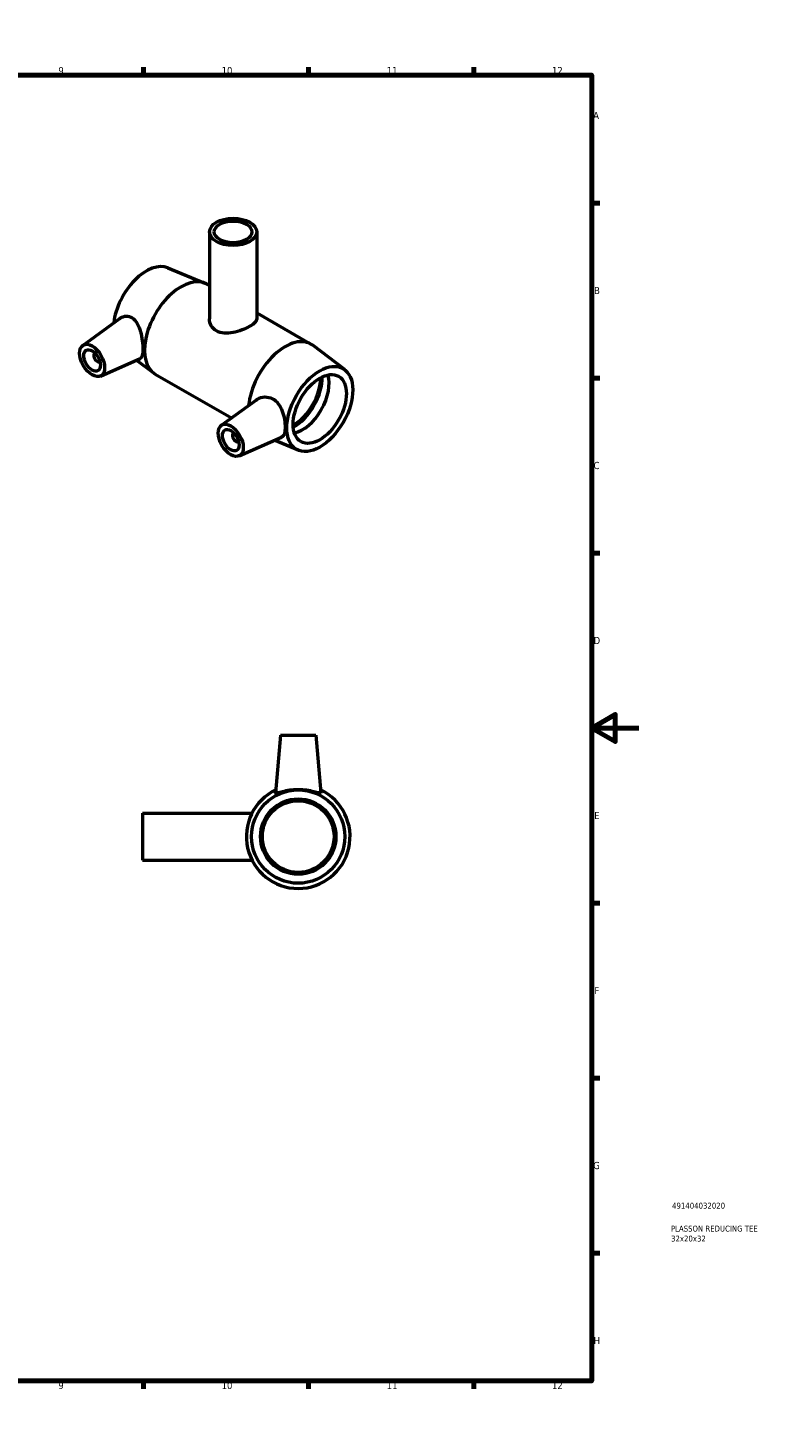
# Model space of a CAD drawing. Header units: millimetres. Extents: x 0 to 894, y -9 to 736.
# Tile 3 of 3: x 582 to 894, y 0 to 594. Entities that reach past the tile are written whole.
import ezdxf

# ---------------------------------------------------------------- set-up
doc = ezdxf.new("R2010")
doc.units = ezdxf.units.MM
for name, color, linetype, lineweight in [('Border (ANSI)', 7, 'Continuous', 70), ('Title (ISO)', 7, 'Continuous', 50), ('Visible (ANSI)', 7, 'Continuous', 50)]:
    doc.layers.add(name, color=color, linetype=linetype, lineweight=lineweight)
doc.styles.add('Note Text (ANSI)', font='tahoma.ttf')
doc.styles.add('Note Text (ISO)', font='tahoma.ttf')

# ---------------------------------------------------------------- blocks, each defined once
blk = doc.blocks.new('Borders Default Border')
at = {"layer": 'Border (ANSI)'}
for p, q in [((70.08, 574), (70.08, 577.45)), ((140.17, 574), (140.17, 577.45)), ((210.25, 574), (210.25, 577.45)), ((280.33, 574), (280.33, 577.45)), ((350.42, 574), (350.42, 577.45)), ((490.58, 574), (490.58, 577.45)), ((560.67, 574), (560.67, 577.45)), ((630.75, 574), (630.75, 577.45)), ((700.83, 574), (700.83, 577.45)), ((770.92, 574), (770.92, 577.45)), ((20, 519.75), (16.55, 519.75)), ((821, 519.75), (824.45, 519.75)), ((20, 445.5), (16.55, 445.5)), ((821, 445.5), (824.45, 445.5)), ((20, 371.25), (16.55, 371.25)), ((821, 371.25), (824.45, 371.25)), ((20, 222.75), (16.55, 222.75)), ((821, 222.75), (824.45, 222.75)), ((20, 148.5), (16.55, 148.5)), ((821, 148.5), (824.45, 148.5)), ((20, 74.25), (16.55, 74.25)), ((821, 74.25), (824.45, 74.25)), ((70.08, 20), (70.08, 16.55)), ((140.17, 20), (140.17, 16.55)), ((210.25, 20), (210.25, 16.55)), ((280.33, 20), (280.33, 16.55)), ((350.42, 20), (350.42, 16.55)), ((490.58, 20), (490.58, 16.55)), ((560.67, 20), (560.67, 16.55)), ((630.75, 20), (630.75, 16.55)), ((700.83, 20), (700.83, 16.55)), ((770.92, 20), (770.92, 16.55))]:
    blk.add_line(p, q, dxfattribs=at)
at = {"layer": 'Border (ANSI)', "flags": 128}
for points in [[(420.5, 594), (420.5, 574), (414.73, 584), (426.27, 584), (420.5, 574)], [(20, 20), (20, 574), (821, 574), (821, 20), (20, 20)], [(0, 297), (20, 297), (10, 302.77), (10, 291.23), (20, 297)], [(841, 297), (821, 297), (831, 302.77), (831, 291.23), (821, 297)], [(420.5, 0), (420.5, 20), (414.73, 10), (426.27, 10), (420.5, 20)]]:
    blk.add_lwpolyline(points, dxfattribs=at)
at = {"layer": 'Border (ANSI)', "color": 230, "true_color": 0xff0080, "attachment_point": 7, "style": 'Note Text (ANSI)'}
for s, insert, char_height in [('1', (34.35, 574.4), 3.05), ('2', (104.2, 574.4), 3.05), ('3', (174.26, 574.34), 3.05), ('4', (244.23, 574.4), 3.05), ('5', (314.48, 574.34), 3.05), ('6', (384.49, 574.34), 3.05), ('7', (454.6, 574.4), 3.05), ('8', (524.63, 574.33), 3.05), ('9', (594.7, 574.34), 3.05), ('10', (663.96, 574.34), 3.048), ('11', (734.04, 574.4), 3.048), ('12', (804.13, 574.4), 3.048), ('A', (16.78, 555.35), 3.05), ('A', (821.63, 555.35), 3.05), ('B', (17.15, 481.1), 3.05), ('B', (821.99, 481.1), 3.05), ('C', (16.95, 406.8), 3.05), ('C', (821.8, 406.8), 3.05), ('D', (16.96, 332.6), 3.05), ('D', (821.81, 332.6), 3.05), ('E', (17.21, 258.35), 3.05), ('E', (822.05, 258.35), 3.05), ('F', (17.29, 184.1), 3.05), ('F', (822.14, 184.1), 3.05), ('G', (16.81, 109.79), 3.05), ('G', (821.66, 109.79), 3.05), ('H', (16.97, 35.6), 3.05), ('H', (821.81, 35.6), 3.05), ('1', (34.35, 16.55), 3.05), ('2', (104.2, 16.55), 3.05), ('3', (174.26, 16.49), 3.05), ('4', (244.23, 16.55), 3.05), ('5', (314.48, 16.49), 3.05), ('6', (384.49, 16.49), 3.05), ('7', (454.6, 16.55), 3.05), ('8', (524.63, 16.48), 3.05), ('9', (594.7, 16.49), 3.05), ('10', (663.96, 16.49), 3.048), ('11', (734.04, 16.55), 3.048), ('12', (804.13, 16.55), 3.048)]:
    blk.add_mtext(s, dxfattribs=dict(at, insert=insert, char_height=char_height))
blk = doc.blocks.new('Title Blocks ISO')
at = {"layer": 'Title (ISO)', "color": 232, "true_color": 0xca0064, "style": 'Note Text (ISO)'}
for tag, p in [('PART_NUMBER_001', (34.09, 73.08)), ('DESCRIPTION_001', (33.58, 63.35)), ('DESCRIPTION_002', (33.67, 59.13))]:
    blk.add_attdef(tag, p, '', height=2.5, dxfattribs=at)

msp = doc.modelspace()

# ---------------------------------------------------------------- linework, layer by layer
at = {"layer": 'Visible (ANSI)'}
for p, q in [((658.839, 507.49), (658.839, 470.563)), ((678.839, 507.49), (678.839, 470.563)), ((641.179, 492.244), (656.899, 485.723)), ((657.756, 485.301), (658.839, 484.677)), ((605.049, 459.314), (620.836, 470.813)), ((678.839, 473.16), (701.879, 459.892)), ((716.205, 449.04), (702.674, 459.363)), ((610.141, 455.916), (610.315, 456.017)), ((612.137, 452.45), (612.311, 452.55)), ((612.52, 446.341), (629.459, 453.813)), ((627.896, 453.123), (635.003, 447.701)), ((635.798, 447.171), (668.147, 428.543)), ((663.88, 425.436), (678.603, 436.159)), ((669.146, 422.138), (668.972, 422.038)), ((671.143, 418.672), (670.968, 418.571)), ((671.351, 412.462), (689.379, 420.415)), ((696.499, 414.819), (686.292, 419.053)), ((688.964, 293.927), (686.824, 269.472)), ((688.964, 293.927), (703.964, 293.927)), ((703.964, 293.927), (706.103, 269.472)), ((630.464, 260.927), (630.464, 240.927)), ((630.464, 260.927), (676.868, 260.927)), ((630.464, 240.927), (676.868, 240.927))]:
    msp.add_line(p, q, dxfattribs=at)
for radius in [19.8, 16, 15.2]:
    msp.add_circle((696.464, 250.927), radius, dxfattribs=at)
msp.add_arc((696.464, 250.927), 22, 115.661278, 64.338722, dxfattribs=at)
for centre, major_axis, ratio in [((668.839, 507.49), (-10, 0), 0.5758617), ((668.839, 507.49), (-8, 0), 0.5758617), ((609.018, 452.962), (3.743, -6.499), 0.5780931), ((609.018, 452.962), (2.495, -4.333), 0.5780931), ((705.608, 432.358), (-9.881, -17.158), 0.5780931), ((705.608, 432.358), (-7.985, -13.865), 0.5780931), ((667.849, 419.083), (3.743, -6.499), 0.5780931), ((667.849, 419.083), (2.495, -4.333), 0.5780931)]:
    msp.add_ellipse(centre, major_axis=major_axis, ratio=ratio, dxfattribs=at)
for centre, major_axis, start_param, end_param in [((632.069, 474.706), (9.881, 17.158), 0.0750049, 2.2196178), ((646.777, 466.236), (10.979, 19.065), 0, 3.1415927), ((690.9, 440.827), (10.979, 19.065), 6.2081804, 8.5299274), ((611.139, 454.183), (0.998, -1.733), 2.9593736, 6.4654043), ((694.577, 438.71), (7.985, 13.865), 3.9004597, 5.5243182), ((694.577, 438.71), (8.536, 14.823), 3.9061421, 5.5186359), ((698.254, 436.592), (7.985, 13.865), 3.6181617, 5.8066163), ((669.97, 420.305), (0.998, -1.733), 2.9593736, 6.4654043)]:
    msp.add_ellipse(centre, major_axis=major_axis, ratio=0.5780931, start_param=start_param, end_param=end_param, dxfattribs=at)
for points, knots in [([(620.836, 470.812), (620.911, 470.867), (620.987, 470.92), (621.76, 471.421), (622.616, 471.716), (624.35, 471.763), (625.223, 471.51), (626.789, 470.519), (627.541, 469.678), (628.749, 467.591), (629.214, 466.348), (629.885, 463.933), (630.143, 462.596), (630.477, 460.017), (630.555, 458.776), (630.555, 456.728), (630.477, 455.812), (630.143, 454.477), (629.885, 454.053), (629.524, 453.844), (629.492, 453.828), (629.459, 453.813)], [2.0717089, 2.0717089, 2.0717089, 2.0717089, 2.1100614, 2.1100614, 2.4591552, 2.4591552, 2.808249, 2.808249, 3.1965051, 3.1965051, 3.5847612, 3.5847612, 3.9605163, 3.9605163, 4.3362714, 4.3362714, 4.7120264, 4.7120264, 5.0877815, 5.0877815, 5.1228384, 5.1228384, 5.1228384, 5.1228384]), ([(678.839, 470.563), (678.839, 470.093), (678.595, 469.582), (677.582, 468.52), (676.812, 467.965), (675.008, 466.927), (673.872, 466.384), (671.408, 465.443), (670.079, 465.048), (667.597, 464.561), (666.269, 464.435), (663.807, 464.63), (662.671, 464.96), (660.864, 466.001), (660.095, 466.767), (659.083, 468.573), (658.839, 469.604), (658.839, 470.563)], [0.7664603, 0.7664603, 0.7664603, 0.7664603, 1.1490107, 1.1490107, 1.5315611, 1.5315611, 1.9141115, 1.9141115, 2.296662, 2.296662, 2.6798921, 2.6798921, 3.0631222, 3.0631222, 3.4463524, 3.4463524, 3.8295825, 3.8295825, 3.8295825, 3.8295825]), ([(678.604, 436.158), (678.793, 436.297), (678.989, 436.424), (680.081, 437.055), (681.178, 437.399), (683.428, 437.495), (684.577, 437.241), (686.468, 436.241), (687.323, 435.499), (688.725, 433.646), (689.279, 432.539), (690.096, 430.354), (690.416, 429.118), (690.827, 426.729), (690.921, 425.577), (690.921, 423.653), (690.827, 422.757), (690.416, 421.369), (690.096, 420.875), (689.591, 420.521), (689.488, 420.464), (689.378, 420.416)], [2.1930092, 2.1930092, 2.1930092, 2.1930092, 2.2795325, 2.2795325, 2.6677886, 2.6677886, 3.0560447, 3.0560447, 3.4051385, 3.4051385, 3.7542323, 3.7542323, 4.1072007, 4.1072007, 4.4601692, 4.4601692, 4.8131376, 4.8131376, 5.166106, 5.166106, 5.2472028, 5.2472028, 5.2472028, 5.2472028]), ([(706.093, 269.411), (706.036, 269.303), (705.743, 269.315), (704.699, 269.55), (703.948, 269.764), (702.261, 270.176), (701.203, 270.405), (698.893, 270.73), (697.64, 270.82), (695.287, 270.82), (694.035, 270.73), (691.725, 270.405), (690.666, 270.176), (688.98, 269.764), (688.229, 269.55), (687.184, 269.315), (686.891, 269.303), (686.826, 269.429), (686.822, 269.449), (686.825, 269.472)], [0, 0, 0, 0, 0.3490938, 0.3490938, 0.6981876, 0.6981876, 1.0511561, 1.0511561, 1.4041245, 1.4041245, 1.7570929, 1.7570929, 2.1100614, 2.1100614, 2.4591552, 2.4591552, 2.808249, 2.808249, 2.8632211, 2.8632211, 2.8632211, 2.8632211])]:
    msp.add_open_spline(points, degree=3, knots=knots, dxfattribs=at)
msp.add_open_spline([(706.103, 269.472), (706.105, 269.449), (706.102, 269.429), (706.093, 269.411)], degree=3, dxfattribs=at)

# ---------------------------------------------------------------- block references
msp.add_blockref('Borders Default Border', (0, 0))
msp.add_blockref('Title Blocks ISO', (821, 20)).add_auto_attribs({'PART_NUMBER_001': '491404032020', 'DESCRIPTION_001': 'PLASSON REDUCING TEE', 'DESCRIPTION_002': '32x20x32'})

doc.saveas('drawing.dxf')
